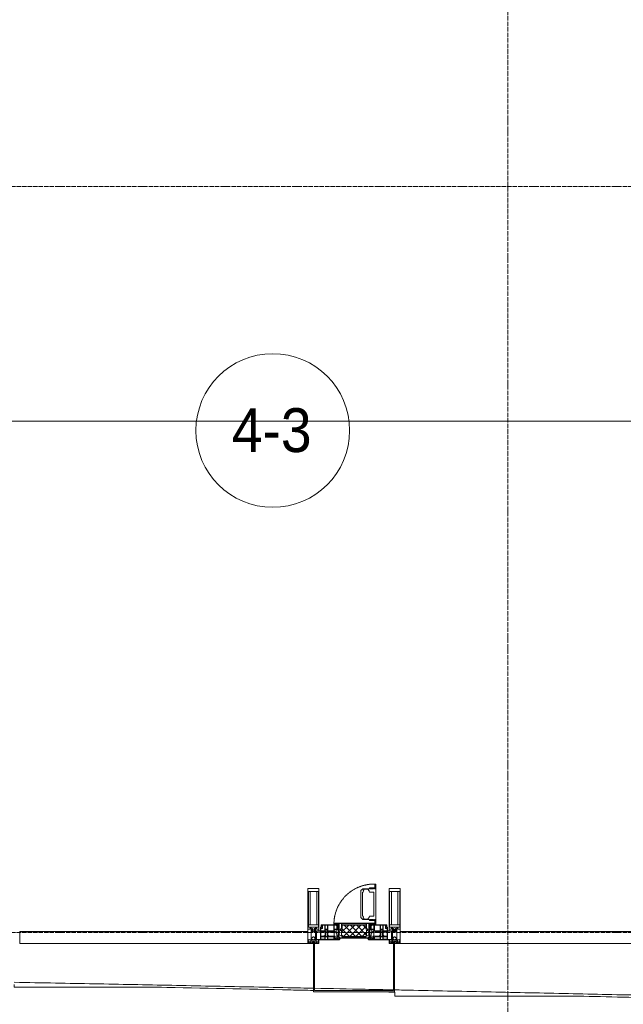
# Model space of a CAD drawing. Header units: millimetres. Extents: x 5617 to 137814, y 7718 to 189336.
# Tile 7 of 97: x 36733 to 39482, y 15072 to 19560. Entities that reach past the tile are written whole.
import ezdxf

# ---------------------------------------------------------------- set-up
doc = ezdxf.new("R2010")
doc.units = ezdxf.units.MM
for name, pattern in [('-D1-02х01', [3, 2, -1]), ('ADSK_Линия сетки', [25, 20, -2.5, 0, -2.5]), ('Линия сетки', [25, 20, -2.5, 0, -2.5])]:
    doc.linetypes.add(name, pattern=pattern)
for name, color, linetype, lineweight in [('Импосты витража', 7, 'Continuous', 18), ('Колонны', 7, 'Continuous', 18), ('Марки помещений', 7, 'Continuous', 20), ('Окна', 7, 'Continuous', 18), ('Оси', 7, 'Continuous', 9), ('Панели витража', 7, 'Continuous', 18), ('Форма', 7, 'Continuous', 18), ('Формообразующий элемент-перекрытие', 7, 'Continuous', 18), ('Элементы узлов', 7, 'Continuous', 18)]:
    doc.layers.add(name, color=color, linetype=linetype, lineweight=lineweight)
doc.styles.add('Arial_3', font='arial.ttf', dxfattribs={"width": 0.9, "height": 200})

# ---------------------------------------------------------------- blocks, each defined once
blk = doc.blocks.new('System Panel - A_PAN_Glass-7508972-МКСС_К4_L12_41_700_')
at = {"layer": 'Панели витража', "color": 253, "lineweight": 5, "true_color": 0xaaaaaa}
for p, q in [((656.25, 55), (-656.25, 55)), ((-656.25, 55), (-656.25, 0)), ((656.25, 0), (656.25, 55)), ((-656.25, 0), (656.25, 0))]:
    blk.add_line(p, q, dxfattribs=at)
blk = doc.blocks.new('A_PAN_Створка - 383мм-V73-МКСС_К4_L12_41_700_')
at = {"layer": 'Панели витража', "lineweight": 5}
h = blk.add_hatch(dxfattribs=at)
h.set_pattern_fill('FP_9', color=256, style=0, pattern_type=2)
h.set_pattern_definition([(45, (-102550, -15350), (-14.1421356, 14.1421356), []), (135, (-102550, -15350), (-14.1421356, -14.1421356), [])])
h.paths.add_polyline_path([(-54.5, 31.8), (54.5, 31.8), (54.9, 34.1), (57.2, 36.4), (57.2, 60.8), (54.6, 63.4), (53.6, 82.7), (-54.6, 81.8), (-54.6, 63.4), (-57.2, 60.8), (-57.2, 36.4), (-54.9, 34.1)])
at = {"layer": 'Окна', "lineweight": 5}
for p, q in [((95.1, 270.5), (95.1, 252.9)), ((99.6, 270.5), (95.1, 270.5)), ((99.6, 270.5), (99.6, 87.5)), ((39.7, 249), (31.1, 240.4)), ((31.1, 117.6), (31.1, 240.4)), ((41.4, 234.2), (39.1, 233.8)), ((39.1, 179), (39.1, 233.8)), ((70.1, 249), (39.7, 249)), ((41.4, 234.2), (43.5, 236.3)), ((45, 244.7), (42.3, 239.8)), ((42.3, 239.8), (43.5, 236.3)), ((45.9, 246.8), (45, 244.7)), ((63.3, 246.8), (45.9, 246.8)), ((64.1, 245), (63.3, 246.8)), ((64.1, 245), (66.7, 241)), ((66.7, 241), (68.6, 239.7)), ((68.6, 239.7), (68.6, 236.4)), ((68.6, 236.4), (71.1, 233.9)), ((70.1, 252.9), (70.1, 249)), ((95.1, 252.9), (70.1, 252.9)), ((71.1, 233.9), (89.5, 233.9)), ((74.1, 248.4), (74.1, 252.9)), ((89.1, 248.4), (74.1, 248.4)), ((89.1, 252.9), (89.1, 248.4)), ((89.5, 233.9), (90.6, 232.8)), ((90.6, 125.2), (90.6, 232.8)), ((93.1, 248.4), (93.1, 252.9)), ((97.9, 248.4), (93.1, 248.4)), ((97.9, 262.4), (95.1, 262.4)), ((97.9, 262.4), (97.9, 248.4)), ((39.1, 179), (39.1, 124.2)), ((-91.5, 92), (91.5, 92)), ((-91.5, 87.5), (-91.5, 92)), ((39.7, 109), (31.1, 117.6)), ((41.4, 123.8), (39.1, 124.2)), ((70.1, 109), (39.7, 109)), ((41.4, 123.8), (43.5, 121.7)), ((42.3, 118.2), (43.5, 121.7)), ((45, 113.3), (42.3, 118.2)), ((45.9, 111.2), (45, 113.3)), ((63.3, 111.2), (45.9, 111.2)), ((64.1, 113), (63.3, 111.2)), ((64.1, 113), (66.7, 117)), ((66.7, 117), (68.6, 118.3)), ((68.6, 121.6), (71.1, 124.1)), ((68.6, 118.3), (68.6, 121.6)), ((70.1, 105.1), (70.1, 109)), ((95.1, 105.1), (70.1, 105.1)), ((71.1, 124.1), (89.5, 124.1)), ((74.1, 109.6), (74.1, 105.1)), ((89.1, 109.6), (74.1, 109.6)), ((89.1, 105.1), (89.1, 109.6)), ((89.5, 124.1), (90.6, 125.2)), ((91.5, 92), (91.5, 87.5)), ((93.1, 109.6), (93.1, 105.1)), ((97.9, 109.6), (93.1, 109.6)), ((95.1, 87.5), (95.1, 105.1)), ((97.9, 95.6), (95.1, 95.6)), ((97.9, 95.6), (97.9, 109.6)), ((-171, 57), (-156, 57)), ((-171, 17), (-171, 57)), ((-153, 73.5), (-150, 73.5)), ((-153, 60), (-153, 73.5)), ((-150, 84), (-78, 84)), ((-150, 73.5), (-150, 84)), ((-73.9, 87.5), (-91.5, 87.5)), ((-78, 84), (-78, 23.5)), ((-73.9, 62.5), (-73.9, 87.5)), ((-70, 62.5), (-73.9, 62.5)), ((-70, 32.1), (-70, 62.5)), ((70, 62.5), (70, 32.1)), ((73.9, 62.5), (70, 62.5)), ((73.9, 87.5), (73.9, 62.5)), ((91.5, 87.5), (73.9, 87.5)), ((78, 84), (150, 84)), ((78, 23.5), (78, 84)), ((99.6, 87.5), (95.1, 87.5)), ((150, 84), (150, 73.5)), ((150, 73.5), (153, 73.5)), ((153, 73.5), (153, 60)), ((156, 57), (171, 57)), ((171, 57), (171, 17)), ((-67.9, 17), (-171, 17)), ((-78, 23.5), (-67.9, 23.5)), ((-61.4, 23.5), (-70, 32.1)), ((-67.9, 23.5), (-64.6, 26.8)), ((-67.9, 17), (-67.9, 23.5)), ((-61.4, 23.5), (-67.9, 17)), ((-64.6, 26.8), (-61.4, 23.5)), ((61.4, 23.5), (-61.4, 23.5)), ((70, 32.1), (61.4, 23.5)), ((61.4, 23.5), (64.6, 26.8)), ((67.9, 17), (61.4, 23.5)), ((64.6, 26.8), (67.9, 23.5)), ((67.9, 23.5), (67.9, 17)), ((67.9, 23.5), (78, 23.5)), ((171, 17), (67.9, 17))]:
    blk.add_line(p, q, dxfattribs=at)
at = {"layer": 'Окна', "color": 253, "lineweight": 5, "true_color": 0xaaaaaa}
for p, q in [((-171, 55.5), (-152, 55.5)), ((-152, 20), (-152, 73.5)), ((-150.5, 69.5), (-150.5, 73.5)), ((-145, 69.5), (-150.5, 69.5)), ((-150.5, 33.6), (-150.5, 68)), ((-150.5, 68), (-143.5, 68)), ((-150.5, 56.6), (-132.4, 56.6)), ((-136.4, 52.4), (-150.5, 52.4)), ((-148.5, 82.5), (-132.4, 82.5)), ((-148.5, 81), (-148.5, 82.5)), ((-143.5, 81), (-148.5, 81)), ((-145, 69.5), (-145, 79.5)), ((-143.5, 68), (-143.5, 81)), ((-137.2, 54.8), (-135.8, 50.8)), ((-132.5, 54.8), (-137.2, 54.8)), ((-132.1, 49), (-135.8, 50.8)), ((-132.5, 53.8), (-133.4, 52)), ((-133.4, 52), (-130.1, 50.4)), ((-132.5, 53.8), (-132.5, 54.8)), ((-132.4, 56.6), (-132.4, 82.5)), ((-132.1, 49), (-132.1, 36.8)), ((-131, 82.5), (-120.8, 82.5)), ((-131, 82.5), (-131, 64.6)), ((-131, 64.6), (-120.8, 64.6)), ((-131, 56.5), (-131, 62.6)), ((-120.8, 62.6), (-131, 62.6)), ((-131, 56.5), (-120.8, 56.5)), ((-131, 55.1), (-131, 52.7)), ((-120.8, 55.1), (-131, 55.1)), ((-129.4, 51.1), (-131, 52.7)), ((-130.1, 50.4), (-129.4, 51.1)), ((-130.1, 35.3), (-130.1, 50.4)), ((-122.4, 51.1), (-120.8, 52.7)), ((-121.7, 50.4), (-122.4, 51.1)), ((-118.4, 52), (-121.7, 50.4)), ((-121.7, 35.3), (-121.7, 50.4)), ((-120.8, 82.5), (-120.8, 64.6)), ((-120.8, 56.5), (-120.8, 62.6)), ((-120.8, 55.1), (-120.8, 52.7)), ((-119.7, 49), (-115.9, 50.8)), ((-119.7, 49), (-119.7, 36.8)), ((-119.3, 82.5), (-92.5, 82.5)), ((-119.3, 56.6), (-119.3, 82.5)), ((-92.5, 56.6), (-119.3, 56.6)), ((-119.3, 54.8), (-114.6, 54.8)), ((-119.3, 53.8), (-119.3, 54.8)), ((-119.3, 53.8), (-118.4, 52)), ((-114.6, 54.8), (-115.9, 50.8)), ((-94.1, 52.5), (-115.3, 52.5)), ((-89.9, 50.9), (-94.1, 52.5)), ((-92.5, 56.6), (-92.5, 82.5)), ((-90.8, 82.5), (-79.5, 82.5)), ((-90.8, 64.6), (-90.8, 82.5)), ((-80.1, 64.6), (-90.8, 64.6)), ((-90.8, 62.7), (-90.8, 56.6)), ((-80.4, 62.7), (-90.8, 62.7)), ((-90.8, 56.6), (-85.9, 56.6)), ((-89.9, 52.2), (-88.6, 53.5)), ((-89.9, 52.2), (-89.9, 50.9)), ((-89.9, 35.1), (-89.9, 50.9)), ((-85.9, 53.5), (-88.6, 53.5)), ((-85.9, 56.6), (-85.9, 53.5)), ((-85.9, 53.5), (-78, 45.6)), ((-85, 84), (-85, 87.5)), ((-85, 87.5), (-78, 87.5)), ((-78, 84), (-85, 84)), ((-80.4, 61.1), (-80.4, 62.7)), ((-78, 61.1), (-80.4, 61.1)), ((-80.1, 66.1), (-80.1, 64.6)), ((-78, 66.1), (-80.1, 66.1)), ((-79.5, 82.5), (-79.5, 80.6)), ((-79.5, 80.6), (-78, 80.6)), ((-78, 87.5), (-78, 84)), ((-78, 66.1), (-78, 61.1)), ((-78, 45.6), (-78, 36.8)), ((78, 87.5), (78, 84)), ((85, 87.5), (78, 87.5)), ((78, 84), (85, 84)), ((79.5, 80.6), (78, 80.6)), ((78, 66.1), (78, 61.1)), ((78, 66.1), (80.1, 66.1)), ((78, 61.1), (80.4, 61.1)), ((85.9, 53.5), (78, 45.6)), ((78, 45.6), (78, 36.8)), ((90.8, 82.5), (79.5, 82.5)), ((79.5, 82.5), (79.5, 80.6)), ((80.1, 66.1), (80.1, 64.6)), ((80.1, 64.6), (90.8, 64.6)), ((80.4, 62.7), (90.8, 62.7)), ((80.4, 61.1), (80.4, 62.7)), ((85, 84), (85, 87.5)), ((85.9, 56.6), (85.9, 53.5)), ((90.8, 56.6), (85.9, 56.6)), ((85.9, 53.5), (88.6, 53.5)), ((89.9, 52.2), (88.6, 53.5)), ((89.9, 50.9), (94.1, 52.5)), ((89.9, 52.2), (89.9, 50.9)), ((89.9, 35.1), (89.9, 50.9)), ((90.8, 64.6), (90.8, 82.5)), ((90.8, 62.7), (90.8, 56.6)), ((119.3, 82.5), (92.5, 82.5)), ((92.5, 56.6), (92.5, 82.5)), ((92.5, 56.6), (119.3, 56.6)), ((94.1, 52.5), (115.3, 52.5)), ((114.6, 54.8), (115.9, 50.8)), ((119.3, 54.8), (114.6, 54.8)), ((119.7, 49), (115.9, 50.8)), ((119.3, 53.8), (118.4, 52)), ((118.4, 52), (121.7, 50.4)), ((119.3, 56.6), (119.3, 82.5)), ((119.3, 53.8), (119.3, 54.8)), ((119.7, 49), (119.7, 36.8)), ((120.8, 82.5), (120.8, 64.6)), ((131, 82.5), (120.8, 82.5)), ((131, 64.6), (120.8, 64.6)), ((120.8, 56.5), (120.8, 62.6)), ((120.8, 62.6), (131, 62.6)), ((131, 56.5), (120.8, 56.5)), ((120.8, 55.1), (120.8, 52.7)), ((120.8, 55.1), (131, 55.1)), ((122.4, 51.1), (120.8, 52.7)), ((121.7, 50.4), (122.4, 51.1)), ((121.7, 35.3), (121.7, 50.4)), ((129.4, 51.1), (131, 52.7)), ((130.1, 50.4), (129.4, 51.1)), ((133.4, 52), (130.1, 50.4)), ((130.1, 35.3), (130.1, 50.4)), ((131, 82.5), (131, 64.6)), ((131, 56.5), (131, 62.6)), ((131, 55.1), (131, 52.7)), ((132.1, 49), (135.8, 50.8)), ((132.1, 49), (132.1, 36.8)), ((132.4, 56.6), (132.4, 82.5)), ((148.5, 82.5), (132.4, 82.5)), ((150.5, 56.6), (132.4, 56.6)), ((132.5, 54.8), (137.2, 54.8)), ((132.5, 53.8), (132.5, 54.8)), ((132.5, 53.8), (133.4, 52)), ((137.2, 54.8), (135.8, 50.8)), ((136.4, 52.4), (150.5, 52.4)), ((143.5, 81), (148.5, 81)), ((143.5, 68), (143.5, 81)), ((150.5, 68), (143.5, 68)), ((145, 69.5), (145, 79.5)), ((145, 69.5), (150.5, 69.5)), ((148.5, 81), (148.5, 82.5)), ((150.5, 69.5), (150.5, 73.5)), ((150.5, 33.6), (150.5, 68)), ((152, 20), (152, 73.5)), ((171, 55.5), (152, 55.5)), ((-171, 18.5), (-153.5, 18.5)), ((-153.5, 18.5), (-152, 20)), ((-136.3, 33.6), (-150.5, 33.6)), ((-150.5, 29.4), (-132.4, 29.4)), ((-150.5, 17), (-150.5, 29.4)), ((-132.4, 18.6), (-150.5, 18.6)), ((-137.2, 31), (-135.8, 35)), ((-132.5, 31), (-137.2, 31)), ((-132.1, 36.8), (-135.8, 35)), ((-133.4, 33.7), (-130.1, 35.3)), ((-132.5, 31.9), (-133.4, 33.7)), ((-132.5, 31.9), (-132.5, 31)), ((-132.4, 29.4), (-132.4, 18.6)), ((-129.4, 34.6), (-131, 33)), ((-131, 30.9), (-131, 33)), ((-120.8, 30.9), (-131, 30.9)), ((-131, 29.5), (-120.8, 29.5)), ((-131, 18.2), (-131, 29.5)), ((-120.8, 18.2), (-131, 18.2)), ((-130.1, 35.3), (-129.4, 34.6)), ((-121.7, 35.3), (-122.4, 34.6)), ((-122.4, 34.6), (-120.8, 33)), ((-118.4, 33.7), (-121.7, 35.3)), ((-120.8, 30.9), (-120.8, 33)), ((-120.8, 18.2), (-120.8, 29.5)), ((-119.7, 36.8), (-115.9, 35)), ((-119.3, 31.9), (-118.4, 33.7)), ((-119.3, 31.9), (-119.3, 31)), ((-119.3, 31), (-114.6, 31)), ((-92.5, 29.4), (-119.3, 29.4)), ((-119.3, 29.4), (-119.3, 18.6)), ((-119.3, 18.6), (-92.5, 18.6)), ((-114.6, 31), (-115.9, 35)), ((-94.1, 33.5), (-115.4, 33.5)), ((-89.9, 35.1), (-94.1, 33.5)), ((-92.5, 18.6), (-92.5, 29.4)), ((-90.8, 18.5), (-90.8, 29.4)), ((-90.8, 29.4), (-85.9, 29.4)), ((-87.3, 18.5), (-90.8, 18.5)), ((-89.9, 32.5), (-89.9, 35.1)), ((-85.9, 32.5), (-89.9, 32.5)), ((-87.3, 21.9), (-85.9, 21.9)), ((-87.3, 20.4), (-87.3, 21.9)), ((-87.3, 20.4), (-87.3, 18.5)), ((-84.8, 20.4), (-87.3, 20.4)), ((-85.9, 29.4), (-85.9, 32.5)), ((-85.9, 21.9), (-85.9, 29.4)), ((-85.9, 18.2), (-85.9, 20.4)), ((-75.9, 18.2), (-85.9, 18.2)), ((-83.4, 20.4), (-84.8, 20.4)), ((-70, 33.8), (-83.4, 20.4)), ((-78, 36.8), (-70, 36.8)), ((-75.9, 23.5), (-73, 23.5)), ((-75.9, 21.5), (-75.9, 23.5)), ((-75.9, 21.5), (-75.9, 18.2)), ((-74.9, 21.5), (-75.9, 21.5)), ((-74.9, 17.9), (-74.9, 21.5)), ((-68.9, 17.9), (-74.9, 17.9)), ((-67.2, 29.3), (-73, 23.5)), ((-70, 36.8), (-70, 33.8)), ((-68.9, 21.5), (-68.9, 17.9)), ((-67.9, 21.5), (-68.9, 21.5)), ((-67.9, 23.5), (-64.6, 26.8)), ((-67.9, 21.5), (-67.9, 23.5)), ((-64.6, 26.8), (-67.2, 29.3)), ((64.6, 26.8), (67.2, 29.3)), ((67.9, 23.5), (64.6, 26.8)), ((67.2, 29.3), (73, 23.5)), ((67.9, 21.5), (67.9, 23.5)), ((67.9, 21.5), (68.9, 21.5)), ((68.9, 21.5), (68.9, 17.9)), ((68.9, 17.9), (74.9, 17.9)), ((70, 36.8), (70, 33.8)), ((78, 36.8), (70, 36.8)), ((70, 33.8), (83.4, 20.4)), ((75.9, 23.5), (73, 23.5)), ((74.9, 21.5), (75.9, 21.5)), ((74.9, 17.9), (74.9, 21.5)), ((75.9, 21.5), (75.9, 23.5)), ((75.9, 21.5), (75.9, 18.2)), ((75.9, 18.2), (85.9, 18.2)), ((83.4, 20.4), (84.8, 20.4)), ((84.8, 20.4), (87.3, 20.4)), ((85.9, 32.5), (89.9, 32.5)), ((85.9, 29.4), (85.9, 32.5)), ((85.9, 21.9), (85.9, 29.4)), ((90.8, 29.4), (85.9, 29.4)), ((87.3, 21.9), (85.9, 21.9)), ((85.9, 18.2), (85.9, 20.4)), ((87.3, 20.4), (87.3, 21.9)), ((87.3, 20.4), (87.3, 18.5)), ((87.3, 18.5), (90.8, 18.5)), ((89.9, 35.1), (94.1, 33.5)), ((89.9, 32.5), (89.9, 35.1)), ((90.8, 18.5), (90.8, 29.4)), ((92.5, 18.6), (92.5, 29.4)), ((92.5, 29.4), (119.3, 29.4)), ((119.3, 18.6), (92.5, 18.6)), ((94.1, 33.5), (115.4, 33.5)), ((114.6, 31), (115.9, 35)), ((119.3, 31), (114.6, 31)), ((119.7, 36.8), (115.9, 35)), ((118.4, 33.7), (121.7, 35.3)), ((119.3, 31.9), (118.4, 33.7)), ((119.3, 31.9), (119.3, 31)), ((119.3, 29.4), (119.3, 18.6)), ((122.4, 34.6), (120.8, 33)), ((120.8, 30.9), (120.8, 33)), ((120.8, 30.9), (131, 30.9)), ((120.8, 18.2), (120.8, 29.5)), ((131, 29.5), (120.8, 29.5)), ((120.8, 18.2), (131, 18.2)), ((121.7, 35.3), (122.4, 34.6)), ((130.1, 35.3), (129.4, 34.6)), ((129.4, 34.6), (131, 33)), ((133.4, 33.7), (130.1, 35.3)), ((131, 30.9), (131, 33)), ((131, 18.2), (131, 29.5)), ((132.1, 36.8), (135.8, 35)), ((150.5, 29.4), (132.4, 29.4)), ((132.4, 29.4), (132.4, 18.6)), ((132.4, 18.6), (150.5, 18.6)), ((132.5, 31.9), (133.4, 33.7)), ((132.5, 31.9), (132.5, 31)), ((132.5, 31), (137.2, 31)), ((137.2, 31), (135.8, 35)), ((136.3, 33.6), (150.5, 33.6)), ((150.5, 17), (150.5, 29.4)), ((153.5, 18.5), (152, 20)), ((171, 18.5), (153.5, 18.5))]:
    blk.add_line(p, q, dxfattribs=at)
at = {"layer": 'Окна', "linetype": '-D1-02х01', "lineweight": 5}
blk.add_arc((91.4, 87.5), 183, 88.8555, 178.5909, dxfattribs=at)
at = {"layer": 'Окна', "lineweight": 5}
for centre, start, end in [((-156, 60), 270, 360), ((156, 60), 180, 270)]:
    blk.add_arc(centre, 3, start, end, dxfattribs=at)
at = {"layer": 'Элементы узлов', "color": 253, "lineweight": 5, "true_color": 0xaaaaaa}
for p, q in [((-91.5, 92), (-91.5, 87.5)), ((-91.5, 92), (91.5, 92)), ((-83.4, 90.3), (-69.4, 90.3)), ((-83.4, 90.3), (-83.4, 87.5)), ((-69.4, 90.3), (-69.4, 85.5)), ((-67.9, 89.3), (-66.9, 90.3)), ((-66.9, 90.3), (-57.4, 90.3)), ((-57.4, 90.3), (-56.4, 89.4)), ((-53.9, 90.3), (-54.9, 89.3)), ((53.9, 90.3), (-53.9, 90.3)), ((53.9, 90.3), (54.9, 89.3)), ((57.4, 90.3), (56.4, 89.4)), ((66.9, 90.3), (57.4, 90.3)), ((67.9, 89.3), (66.9, 90.3)), ((69.4, 90.3), (69.4, 85.5)), ((83.4, 90.3), (69.4, 90.3)), ((83.4, 90.3), (83.4, 87.5)), ((91.5, 92), (91.5, 87.5)), ((-91.5, 87.5), (-73.9, 87.5)), ((-73.9, 87.5), (-73.9, 62.5)), ((-69.4, 85.5), (-73.9, 85.5)), ((-73.9, 81.5), (-69.4, 81.5)), ((-69.4, 66.5), (-73.9, 66.5)), ((-73.9, 62.5), (-70, 62.5)), ((-70, 62.5), (-70, 32.1)), ((-69.4, 81.5), (-69.4, 66.5)), ((-67.9, 62.5), (-67.9, 89.3)), ((-61.7, 62.5), (-67.9, 62.5)), ((-66, 56.5), (-67.8, 55.7)), ((-67.8, 55.7), (-67.8, 38.3)), ((-66, 56.5), (-62, 59.1)), ((-62, 59.1), (-60.7, 61)), ((-60.1, 67.7), (-61.7, 64.9)), ((-61.7, 64.9), (-61.7, 62.5)), ((-60.7, 61), (-57.4, 61)), ((-56.4, 67.7), (-60.1, 67.7)), ((-57.4, 61), (-54.9, 63.5)), ((-54.6, 63.4), (-57.2, 60.8)), ((-57.2, 60.8), (-57.2, 36.4)), ((-56.4, 89.4), (-56.4, 67.7)), ((-54.9, 89.3), (-54.9, 85.6)), ((-54.9, 85.6), (-53.9, 84.6)), ((-54.9, 81.9), (-53.8, 83)), ((-54.9, 63.5), (-54.9, 81.9)), ((-53.6, 82.7), (-54.6, 81.8)), ((-54.6, 81.8), (-54.6, 63.4)), ((-53.9, 84.6), (53.9, 84.6)), ((53.8, 83), (-53.8, 83)), ((53.6, 82.7), (-53.6, 82.7)), ((54.6, 81.8), (53.6, 82.7)), ((54.9, 81.9), (53.8, 83)), ((54.9, 85.6), (53.9, 84.6)), ((54.6, 63.4), (54.6, 81.8)), ((57.2, 60.8), (54.6, 63.4)), ((54.9, 89.3), (54.9, 85.6)), ((54.9, 63.5), (54.9, 81.9)), ((57.4, 61), (54.9, 63.5)), ((56.4, 89.4), (56.4, 67.7)), ((56.4, 67.7), (60.1, 67.7)), ((57.2, 36.4), (57.2, 60.8)), ((60.7, 61), (57.4, 61)), ((60.1, 67.7), (61.7, 64.9)), ((62, 59.1), (60.7, 61)), ((61.7, 64.9), (61.7, 62.5)), ((61.7, 62.5), (67.9, 62.5)), ((66, 56.5), (62, 59.1)), ((66, 56.5), (67.8, 55.7)), ((67.8, 55.7), (67.8, 38.3)), ((67.9, 62.5), (67.9, 89.3)), ((69.4, 85.5), (73.9, 85.5)), ((69.4, 81.5), (69.4, 66.5)), ((73.9, 81.5), (69.4, 81.5)), ((69.4, 66.5), (73.9, 66.5)), ((70, 62.5), (70, 32.1)), ((73.9, 62.5), (70, 62.5)), ((91.5, 87.5), (73.9, 87.5)), ((73.9, 87.5), (73.9, 62.5)), ((-70, 32.1), (-61.4, 23.5)), ((-67.8, 38.3), (-65.7, 37.4)), ((-65.7, 37.4), (-60.8, 34.7)), ((61.4, 23.5), (-61.4, 23.5)), ((-60.8, 34.7), (-57.3, 35.9)), ((-55.2, 33.8), (-57.3, 35.9)), ((-57.2, 36.4), (-54.9, 34.1)), ((-55.2, 33.8), (-54.8, 31.5)), ((-54.9, 34.1), (-54.5, 31.8)), ((-53.9, 30.5), (-54.9, 29.5)), ((-54.9, 29.5), (-54.9, 25.8)), ((-54.9, 25.8), (-53.9, 24.8)), ((0, 31.5), (-54.8, 31.5)), ((-54.5, 31.8), (54.5, 31.8)), ((53.9, 30.5), (-53.9, 30.5)), ((-53.9, 24.8), (53.9, 24.8)), ((0, 31.5), (54.8, 31.5)), ((53.9, 30.5), (54.9, 29.5)), ((54.9, 25.8), (53.9, 24.8)), ((54.5, 31.8), (54.9, 34.1)), ((55.2, 33.8), (54.8, 31.5)), ((54.9, 34.1), (57.2, 36.4)), ((54.9, 29.5), (54.9, 25.8)), ((55.2, 33.8), (57.3, 35.9)), ((60.8, 34.7), (57.3, 35.9)), ((65.7, 37.4), (60.8, 34.7)), ((70, 32.1), (61.4, 23.5)), ((67.8, 38.3), (65.7, 37.4))]:
    blk.add_line(p, q, dxfattribs=at)
blk = doc.blocks.new('System Panel - A_PAN_Glass-7508020-МКСС_К4_L12_41_700_')
at = {"layer": 'Панели витража', "color": 253, "lineweight": 5, "true_color": 0xaaaaaa}
for p, q in [((656.25, 55), (-656.25, 55)), ((-656.25, 55), (-656.25, 0)), ((656.25, 0), (656.25, 55)), ((-656.25, 0), (656.25, 0))]:
    blk.add_line(p, q, dxfattribs=at)
blk = doc.blocks.new('Rectangular Mullion - 50Wx250H-2623690-МКСС_К4_L12_41_700_')
at = {"layer": 'Элементы узлов', "color": 253, "lineweight": 5, "true_color": 0xaaaaaa}
for p, q in [((-25, 65.2), (-25, 250)), ((-25, 250), (0, 250)), ((-23, 237.3), (0, 237.3)), ((-23, 237.3), (-23, 73.6)), ((-14.9, 84), (-14.9, 237.3)), ((25, 250), (0, 250)), ((23, 237.3), (0, 237.3)), ((14.9, 84), (14.9, 237.3)), ((23, 237.3), (23, 73.6)), ((25, 65.2), (25, 250)), ((-14, 65.2), (-25, 65.2)), ((0, 84), (-23, 84)), ((-0.5, 73.6), (-23, 73.6)), ((-14, 71.3), (-14, 65.2)), ((-10, 71.3), (-14, 71.3)), ((-10, 53), (-10, 71.3)), ((-8.7, 53), (-10, 53)), ((-10, 53), (-10, 17)), ((-8.7, 53), (-7, 54.7)), ((-7, 65.2), (-5.9, 67.3)), ((-7, 65.2), (-7, 54.7)), ((-4.1, 67.3), (-5.9, 67.3)), ((-4.1, 67.3), (-2.9, 65.1)), ((-2.9, 65.1), (-2.9, 54.6)), ((-1.3, 53), (-2.9, 54.6)), ((0, 53), (-1.3, 53)), ((0, 84), (23, 84)), ((0, 53), (1.3, 53)), ((0.5, 73.6), (23, 73.6)), ((1.3, 53), (2.9, 54.6)), ((4.1, 67.3), (2.9, 65.1)), ((2.9, 65.1), (2.9, 54.6)), ((4.1, 67.3), (5.9, 67.3)), ((7, 65.2), (5.9, 67.3)), ((7, 65.2), (7, 54.7)), ((8.7, 53), (7, 54.7)), ((8.7, 53), (10, 53)), ((10, 71.3), (14, 71.3)), ((10, 53), (10, 71.3)), ((10, 53), (10, 17)), ((14, 71.3), (14, 65.2)), ((14, 65.2), (25, 65.2)), ((-23.8, 14.6), (-25, 14.2)), ((-25, 0), (-25, 14.2)), ((-22.3, 17), (-23.8, 17)), ((-23.8, 17), (-23.8, 14.6)), ((-22.5, 10.6), (-23.8, 14.6)), ((-22.5, 10.6), (-23.7, 9.9)), ((-23.7, 1.3), (-23.7, 9.9)), ((-23.7, 1.3), (-11.8, 1.3)), ((-23.2, 10.2), (-22.5, 8)), ((-22.5, 8), (-22.5, 4.5)), ((-21.3, 4.5), (-22.5, 4.5)), ((-22.3, 17), (-22.3, 16)), ((-22.3, 16), (-21.3, 16)), ((-19, 17.6), (-21.3, 16)), ((-21.3, 4.5), (-21.3, 6.5)), ((-21.3, 6.5), (-14.2, 6.5)), ((-18.4, 16.6), (-19, 17.6)), ((-7.4, 16.6), (-18.4, 16.6)), ((-14.2, 6.5), (-14.2, 4.5)), ((-13.2, 4.5), (-14.2, 4.5)), ((-13.2, 4.5), (-12.2, 7.2)), ((-12.7, 7.6), (-11.3, 11.4)), ((-12.7, 7.6), (-11.8, 6.9)), ((-12.2, 9), (-12.2, 14.8)), ((-12.2, 14.8), (0, 14.8)), ((-11.8, 1.3), (-11.8, 6.9)), ((-10.5, 11.2), (-11.3, 11.4)), ((-10.5, 1.5), (-10.5, 11.2)), ((-4.8, 1.5), (-10.5, 1.5)), ((-10, 17), (-7.5, 17)), ((-8.5, 23), (-1.5, 30)), ((-8.5, 18.5), (-8.5, 23)), ((-7.5, 18.5), (-8.5, 18.5)), ((-7.5, 17), (-7.5, 18.5)), ((-7.4, 18), (-7.4, 16.6)), ((-2.6, 18), (-7.4, 18)), ((0, 8), (-4.8, 8)), ((-4.8, 1.5), (-4.8, 8)), ((-2.6, 18), (-2.6, 16.8)), ((-2.6, 16.8), (0, 16.8)), ((-1.5, 30), (0, 30)), ((1.5, 30), (0, 30)), ((2.6, 16.8), (0, 16.8)), ((0, 14.8), (0, 16.8)), ((0, 14.8), (0, 16.8)), ((12.2, 14.8), (0, 14.8)), ((0, 0), (0, 8)), ((0, 8), (4.8, 8)), ((0, 0), (0, 8)), ((8.5, 23), (1.5, 30)), ((2.6, 18), (2.6, 16.8)), ((2.6, 18), (7.4, 18)), ((4.8, 1.5), (4.8, 8)), ((4.8, 1.5), (10.5, 1.5)), ((7.4, 18), (7.4, 16.6)), ((7.4, 16.6), (18.4, 16.6)), ((7.5, 18.5), (8.5, 18.5)), ((7.5, 17), (7.5, 18.5)), ((10, 17), (7.5, 17)), ((8.5, 18.5), (8.5, 23)), ((10.5, 11.2), (11.3, 11.4)), ((10.5, 1.5), (10.5, 11.2)), ((12.7, 7.6), (11.3, 11.4)), ((12.7, 7.6), (11.8, 6.9)), ((11.8, 1.3), (11.8, 6.9)), ((23.7, 1.3), (11.8, 1.3)), ((12.2, 9), (12.2, 14.8)), ((13.2, 4.5), (12.2, 7.2)), ((13.2, 4.5), (14.2, 4.5)), ((21.3, 6.5), (14.2, 6.5)), ((14.2, 6.5), (14.2, 4.5)), ((18.4, 16.6), (19, 17.6)), ((19, 17.6), (21.3, 16)), ((22.3, 16), (21.3, 16)), ((21.3, 4.5), (21.3, 6.5)), ((21.3, 4.5), (22.5, 4.5)), ((22.3, 17), (22.3, 16)), ((22.3, 17), (23.8, 17)), ((22.5, 10.6), (23.8, 14.6)), ((22.5, 10.6), (23.7, 9.9)), ((23.2, 10.2), (22.5, 8)), ((22.5, 8), (22.5, 4.5)), ((23.7, 1.3), (23.7, 9.9)), ((23.8, 17), (23.8, 14.6)), ((23.8, 14.6), (25, 14.2)), ((25, 0), (25, 14.2)), ((-25, 0), (0, 0)), ((25, 0), (0, 0))]:
    blk.add_line(p, q, dxfattribs=at)
for centre, start, end in [((-0.5, 73.1), 360, 90), ((0.5, 73.1), 90, 180)]:
    blk.add_arc(centre, 0.5, start, end, dxfattribs=at)
blk = doc.blocks.new('Rectangular Mullion - R_StandardFrame_50Wx250H-V67-МКСС_К4_L12_41_700_')
at = {"layer": 'Импосты витража', "color": 253, "lineweight": 5, "true_color": 0xaaaaaa}
for p, q in [((-25, -250), (-25, 0)), ((-25, 0), (0, 0)), ((5, 0), (25, 0)), ((25, 0), (25, -17)), ((25, -57), (25, -250)), ((25, -250), (-25, -250))]:
    blk.add_line(p, q, dxfattribs=at)
blk = doc.blocks.new('Rectangular Mullion - R_StandardFrame_50Wx250H-V68-МКСС_К4_L12_41_700_')
at = {"layer": 'Импосты витража', "color": 253, "lineweight": 5, "true_color": 0xaaaaaa}
for p, q in [((-25, -17), (-25, 0)), ((-25, 0), (-5, 0)), ((0, 0), (25, 0)), ((25, 0), (25, -250)), ((-25, -250), (-25, -57)), ((25, -250), (-25, -250))]:
    blk.add_line(p, q, dxfattribs=at)
blk = doc.blocks.new('A_SLK_PAN_Type1 - Прямой тип панели Ф-1_1-7501602-МКСС_К4_L12_41_700_')
at = {"layer": 'Колонны', "lineweight": 5}
for p, q in [((-185, 220), (185, 220)), ((-185, 0), (-185, 220)), ((-180, 215), (-180, 0)), ((180, 215), (-180, 215)), ((180, 0), (180, 215)), ((185, 220), (185, 0)), ((-180, 0), (-185, 0)), ((185, 0), (180, 0))]:
    blk.add_line(p, q, dxfattribs=at)
blk = doc.blocks.new('A_OGR_PAN_Отлив - A_OGR_PAN_Отлив-6121470-МКСС_К4_L12_41_700_')
at = {"layer": 'Колонны', "color": 253, "lineweight": 5, "true_color": 0xaaaaaa}
for q in [(-681.2, -222.2), (134.1, -240)]:
    blk.add_line((-681.2, -240), q, dxfattribs=at)
blk = doc.blocks.new('A_OGR_PAN_Отлив - A_OGR_PAN_Отлив-6121845-МКСС_К4_L12_41_700_')
at = {"layer": 'Колонны', "color": 253, "lineweight": 5, "true_color": 0xaaaaaa}
for q in [(-681.2, -186.7), (-10.4, -200)]:
    blk.add_line((-681.2, -200), q, dxfattribs=at)
blk = doc.blocks.new('135_SLK_K4_AR_FCD_rvt-1-МКСС_К4_L12_41_700_')
at = {"layer": 'Форма', "color": 253, "lineweight": 9, "true_color": 0xaaaaaa}
blk.add_line((136800, 17730), (95902.2, 17730), dxfattribs=at)
for points, knots in [([(101002.5, 15172.8), (101065.2, 15171.6), (101186.7, 15169.3), (101367, 15165.9), (101543.3, 15162.4), (101719.7, 15158.9), (101954.7, 15154.2), (102169.8, 15149.8), (102326.1, 15146.6), (102365, 15145.8)], [-0.87529378, -0.87529378, -0.87529378, -0.87529378, -0.87068966, -0.86637931, -0.86206897, -0.85775862, -0.85344828, -0.84482759, -0.84197566, -0.84197566, -0.84197566, -0.84197566]), ([(102370, 15145.7), (102446.9, 15144.1), (102566.9, 15141.6), (102686.9, 15139.1), (102730, 15138.2)], [-0.841853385, -0.841853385, -0.841853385, -0.841853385, -0.836206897, -0.833048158, -0.833048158, -0.833048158, -0.833048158]), ([(102734.9, 15138.1), (102749, 15137.8), (102821.8, 15136.2), (102953.4, 15133.4), (103129.8, 15129.7), (103364.8, 15124.6), (103658.5, 15118.2), (103922.2, 15112.5), (104068.6, 15109.2), (104097.4, 15108.6)], [-0.83292761, -0.83292761, -0.83292761, -0.83292761, -0.83189655, -0.82758621, -0.82327586, -0.81896552, -0.81034483, -0.80172414, -0.79960832, -0.79960832, -0.79960832, -0.79960832])]:
    blk.add_open_spline(points, degree=3, knots=knots, dxfattribs=at)
at = {"layer": 'Формообразующий элемент-перекрытие', "color": 253, "lineweight": 5, "true_color": 0xaaaaaa}
blk.add_open_spline([(102365, 15135.6), (102330.7, 15136.3), (102095.5, 15141.3), (101860.3, 15146.2), (101659.5, 15150.3)], degree=3, knots=[0.83156533, 0.83156533, 0.83156533, 0.83156533, 0.83405172, 0.8486047, 0.8486047, 0.8486047, 0.8486047], dxfattribs=at)
for points in [[(102735, 15127.7), (102698.9, 15128.5), (102662.8, 15129.3), (102626.7, 15130)], [(103954.9, 15101.1), (103818.1, 15104.1), (103681.3, 15107.1), (103544.5, 15110.1)]]:
    blk.add_open_spline(points, degree=3, dxfattribs=at)
at = {"layer": 'Импосты витража', "color": 253, "lineweight": 5, "true_color": 0xaaaaaa}
for p in [(102365, 15350), (102735, 15350)]:
    blk.add_blockref('Rectangular Mullion - 50Wx250H-2623690-МКСС_К4_L12_41_700_', p, dxfattribs=at)
at = {"layer": 'Импосты витража', "color": 253, "lineweight": 5, "true_color": 0xaaaaaa, "extrusion": (0, 0, -1), "rotation": 180}
for name, p in [('Rectangular Mullion - R_StandardFrame_50Wx250H-V67-МКСС_К4_L12_41_700_', (-102365, 15350)), ('Rectangular Mullion - R_StandardFrame_50Wx250H-V68-МКСС_К4_L12_41_700_', (-102735, 15350))]:
    blk.add_blockref(name, p, dxfattribs=at)
at = {"layer": 'Колонны', "color": 253, "lineweight": 5, "true_color": 0xaaaaaa, "rotation": 180}
blk.add_blockref('A_SLK_PAN_Type1 - Прямой тип панели Ф-1_1-7501602-МКСС_К4_L12_41_700_', (102550, 15350), dxfattribs=at)
at = {"layer": 'Колонны', "color": 253, "lineweight": 5, "true_color": 0xaaaaaa}
for name, p in [('A_OGR_PAN_Отлив - A_OGR_PAN_Отлив-6121845-МКСС_К4_L12_41_700_', (101683.8, 15350)), ('A_OGR_PAN_Отлив - A_OGR_PAN_Отлив-6121470-МКСС_К4_L12_41_700_', (103416.3, 15350))]:
    blk.add_blockref(name, p, dxfattribs=at)
at = {"layer": 'Панели витража', "color": 253, "lineweight": 5, "true_color": 0xaaaaaa}
for name, p in [('A_PAN_Створка - 383мм-V73-МКСС_К4_L12_41_700_', (102550, 15350)), ('System Panel - A_PAN_Glass-7508020-МКСС_К4_L12_41_700_', (101683.8, 15350)), ('System Panel - A_PAN_Glass-7508972-МКСС_К4_L12_41_700_', (103416.3, 15350))]:
    blk.add_blockref(name, p, dxfattribs=at)
blk = doc.blocks.new('050_Марка_Помещение - Номер-620969-МКСС_К4_L12_41_700_')
at = {"layer": 'Марки помещений'}
blk.add_circle((0, 0), 3.5, dxfattribs=at)

msp = doc.modelspace()

# ---------------------------------------------------------------- linework, layer by layer
at = {"layer": 'Оси', "linetype": 'Линия сетки'}
msp.add_line((38955.4, 12025.7), (38955.4, 33080), dxfattribs=at)
at = {"layer": 'Оси', "linetype": 'ADSK_Линия сетки'}
for p, q in [((72455.4, 18800), (25603.7, 18800)), ((72455.4, 15400), (25603.7, 15400))]:
    msp.add_line(p, q, dxfattribs=at)

# ---------------------------------------------------------------- block references
at = {"lineweight": 5}
msp.add_blockref('135_SLK_K4_AR_FCD_rvt-1-МКСС_К4_L12_41_700_', (-64294.6, 0), dxfattribs=at)
at = {"layer": 'Марки помещений', "xscale": 99.99999999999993, "yscale": 99.99999999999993, "zscale": 99.99999999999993}
msp.add_blockref('050_Марка_Помещение - Номер-620969-МКСС_К4_L12_41_700_', (37885.3, 17687.6), dxfattribs=at)

# ---------------------------------------------------------------- texts
at = {"layer": 'Марки помещений', "lineweight": 9, "insert": (37698.8, 17789.4), "char_height": 200, "width": 447.342, "attachment_point": 1, "style": 'Arial_3'}
msp.add_mtext('4-3', dxfattribs=at)

doc.saveas('drawing.dxf')
